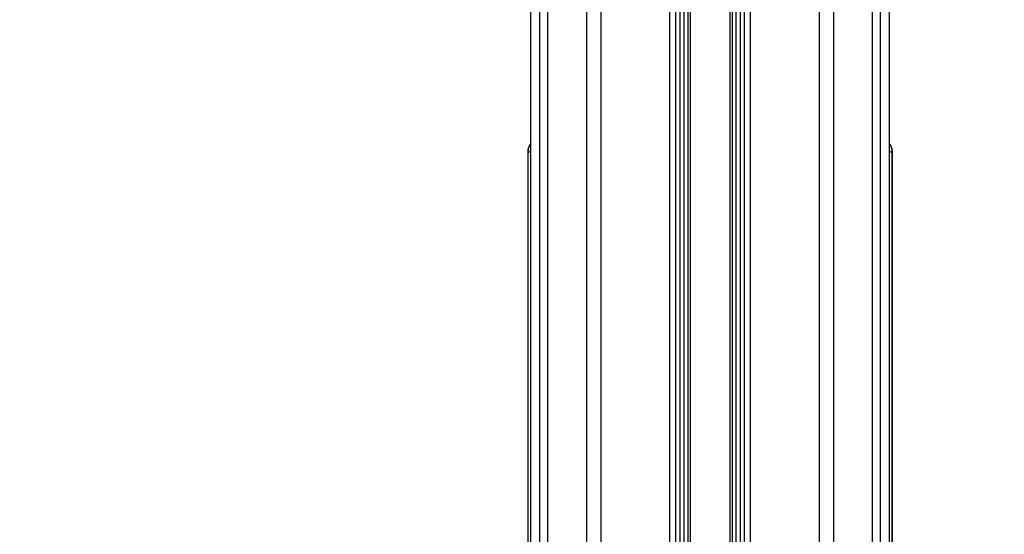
# Model space of a CAD drawing. Header units: millimetres. Extents: x 20 to 26059, y 28 to 17777.
# Tile 12 of 90: x 8600 to 9311, y 2643 to 3014. Entities that reach past the tile are written whole.
import ezdxf

# ---------------------------------------------------------------- set-up
doc = ezdxf.new("R2010")
doc.units = ezdxf.units.MM
doc.header["$LTSCALE"] = 2
doc.layers.add('COMPONENT_GEOMETRY', color=7, linetype='Continuous')
doc.styles.add('SLDTEXTSTYLE0', font='TXT', dxfattribs={"width": 0.75})
doc.dimstyles.new('SLDDIMSTYLE0', dxfattribs={"dimtxt": 150, "dimasz": 6.604, "dimexe": 0, "dimexo": 0.0625, "dimgap": 37.5, "dimtad": 0, "dimtih": 1, "dimtoh": 1, "dimdec": 0, "dimrnd": 1e-09, "dimzin": 12, "dimdsep": 46, "dimtxsty": 'SLDTEXTSTYLE0', "dimsah": 1, "dimcen": 0.09, "dimadec": 0, "dimazin": 3, "dimtfac": 1, "dimtdec": 0, "dimtofl": 0, "dimtmove": 0, "dimatfit": 3, "dimfxl": 1, "dimfrac": 2, "dimtolj": 1, "dimtzin": 12, "dimarcsym": 0})

# ---------------------------------------------------------------- blocks, each defined once
blk = doc.blocks.new('_D_2')
at = {"layer": 'COMPONENT_GEOMETRY', "color": 7}
for p, q in [((8972.99, 8122.06), (929.66, 8122.06)), ((936.01, 8122.06), (936.01, 5448.07)), ((635.91, 5417.6), (590.2, 5417.6)), ((590.2, 5417.6), (590.2, 5179.48)), ((1236.11, 5417.6), (1281.82, 5417.6)), ((1281.82, 5417.6), (1281.82, 5179.48)), ((590.2, 5179.48), (635.91, 5179.48)), ((1281.82, 5179.48), (1236.11, 5179.48)), ((936.01, 2281.06), (936.01, 4955.05)), ((8897.92, 2281.06), (929.66, 2281.06))]:
    blk.add_line(p, q, dxfattribs=at)
for points in [[(936.01, 8122.06), (934.99, 8115.46), (937.03, 8115.46)], [(936.01, 2281.06), (937.03, 2287.67), (934.99, 2287.67)]]:
    blk.add_solid(points, dxfattribs=at)
at = {"layer": 'COMPONENT_GEOMETRY', "color": 7, "char_height": 150, "attachment_point": 1, "style": 'SLDTEXTSTYLE0'}
for s, insert in [('9\'6.98"', (635.91, 5372.84)), ('2921mm', (526.84, 5148.41))]:
    blk.add_mtext(s, dxfattribs=dict(at, insert=insert))
blk = doc.blocks.new('_D_3')
at = {"layer": 'COMPONENT_GEOMETRY', "color": 7}
for p, q in [((14292.54, 6769.07), (14292.54, 4771.58)), ((13992.43, 4741.11), (13946.73, 4741.11)), ((13946.73, 4741.11), (13946.73, 4502.98)), ((14592.64, 4741.11), (14638.35, 4741.11)), ((14638.35, 4741.11), (14638.35, 4502.98)), ((13946.73, 4502.98), (13992.43, 4502.98)), ((14638.35, 4502.98), (14592.64, 4502.98)), ((14292.54, 2281.06), (14292.54, 4278.55)), ((9299, 2281.06), (14298.89, 2281.06))]:
    blk.add_line(p, q, dxfattribs=at)
for points in [[(14292.54, 6769.07), (14291.52, 6762.46), (14293.55, 6762.46)], [(14292.54, 2281.06), (14293.55, 2287.67), (14291.52, 2287.67)]]:
    blk.add_solid(points, dxfattribs=at)
at = {"layer": 'COMPONENT_GEOMETRY', "color": 7, "char_height": 150, "attachment_point": 1, "style": 'SLDTEXTSTYLE0'}
for s, insert in [('7\'4.35"', (13992.43, 4696.34)), ('2244mm', (13883.37, 4471.91))]:
    blk.add_mtext(s, dxfattribs=dict(at, insert=insert))

msp = doc.modelspace()

# ---------------------------------------------------------------- linework, layer by layer
at = {"color": 8, "linetype": 'Continuous', "lineweight": 25}
for p, q in [((8975.71, 2354.06), (8975.71, 8102.06)), ((8981.17, 8102.06), (8981.17, 2354.06)), ((9009.42, 2354.06), (9009.42, 8102.06)), ((9019.62, 8102.06), (9019.62, 2354.06)), ((9069.53, 2354.06), (9069.53, 8102.06)), ((9127.39, 8102.06), (9127.39, 2354.06)), ((9177.3, 2354.06), (9177.3, 8102.06)), ((9187.5, 8102.06), (9187.5, 2354.06)), ((9215.75, 2354.06), (9215.75, 8102.06)), ((9221.21, 8102.06), (9221.21, 2354.06)), ((9076.75, 2354.06), (9076.75, 6671.95)), ((9079.57, 6671.95), (9079.57, 2354.06)), ((9082.57, 2354.06), (9082.57, 6671.85)), ((9083.99, 6671.83), (9083.99, 2354.06)), ((9112.93, 2354.06), (9112.93, 6671.83)), ((9114.35, 6671.85), (9114.35, 2354.06)), ((9117.35, 2354.06), (9117.35, 6671.95)), ((9120.17, 6671.95), (9120.17, 2354.06)), ((8968.91, 6573.62), (8968.91, 2354.06)), ((9228.01, 2354.06), (9228.01, 6573.67)), ((8967.28, 2919.14), (8968.9, 2919.14)), ((9228.02, 2919.14), (9229.64, 2919.14)), ((9230.05, 2918.72), (9229.64, 2919.14))]:
    msp.add_line(p, q, dxfattribs=at)
at = {"color": 7, "linetype": 'Continuous', "lineweight": 25}
for p, q in [((9073.82, 2354.06), (9073.82, 8102.06)), ((9123.1, 8102.06), (9123.1, 2354.06)), ((8968.9, 6573.61), (8968.9, 2354.06)), ((9228.02, 2354.06), (9228.02, 6573.66)), ((8966.86, 2918.72), (8966.86, 2495.8)), ((8967.28, 2510.07), (8967.28, 2919.14)), ((9229.64, 2919.14), (9229.64, 2510.07)), ((9230.06, 2495.8), (9230.06, 2918.72))]:
    msp.add_line(p, q, dxfattribs=at)
for points, knots in [([(8968.9, 2924.78), (8968.79, 2924.63), (8968.59, 2924.37), (8968.2, 2923.75), (8967.75, 2922.89), (8967.31, 2921.78), (8966.94, 2920.35), (8966.89, 2919.28), (8966.86, 2918.72)], [0, 0, 0, 0, 0.24495, 0.423456, 0.544068, 0.674215, 0.828696, 1, 1, 1, 1]), ([(8967.28, 2919.14), (8967.38, 2920.5), (8967.51, 2922.4), (8968.59, 2923.92), (8968.9, 2924.35)], [0, 0, 0, 0, 0.715592, 1, 1, 1, 1]), ([(9230.03, 2918.72), (9230.03, 2919.1), (9230.03, 2919.98), (9229.76, 2921.25), (9229.38, 2922.41), (9228.98, 2923.27), (9228.63, 2923.89), (9228.32, 2924.38), (9228.13, 2924.65), (9228.03, 2924.77), (9228.02, 2924.78)], [0, 0, 0, 0, 0.1151193, 0.2668633, 0.3976647, 0.5119229, 0.6252924, 0.7718335, 0.9775569, 1, 1, 1, 1]), ([(9228.02, 2924.35), (9228.33, 2923.92), (9229.41, 2922.4), (9229.55, 2920.5), (9229.64, 2919.14)], [0, 0, 0, 0, 0.284408, 1, 1, 1, 1])]:
    msp.add_open_spline(points, degree=3, knots=knots, dxfattribs=at)
at = {"color": 8, "linetype": 'Continuous', "lineweight": 25}
msp.add_open_spline([(8967.28, 2919.14), (8967.2, 2919.07), (8966.97, 2918.84), (8966.77, 2918.61), (8966.87, 2918.71), (8966.87, 2918.72)], degree=3, knots=[0, 0, 0, 0, 0.298244, 0.972341, 1, 1, 1, 1], dxfattribs=at)

# ---------------------------------------------------------------- dimensions: what is measured, and where the dimension line sits
at = {"layer": 'COMPONENT_GEOMETRY', "color": 7}
for base, p1, p2, picture, middle in [((936.01, 8122.06), (8900.46, 2281.06), (8975.53, 8122.06), '_D_2', (936.01, 5201.56)), ((14292.54, 2281.06), (15999.75, 6769.07), (9296.46, 2281.06), '_D_3', (14292.54, 4525.06))]:
    dim = msp.add_linear_dim(base=base, p1=p1, p2=p2, angle=90, dimstyle='SLDDIMSTYLE0', dxfattribs=at)
    dim.commit()
    dim.dimension.update_dxf_attribs({"geometry": picture, "text_midpoint": middle, "dimtype": 160})

doc.saveas('drawing.dxf')
